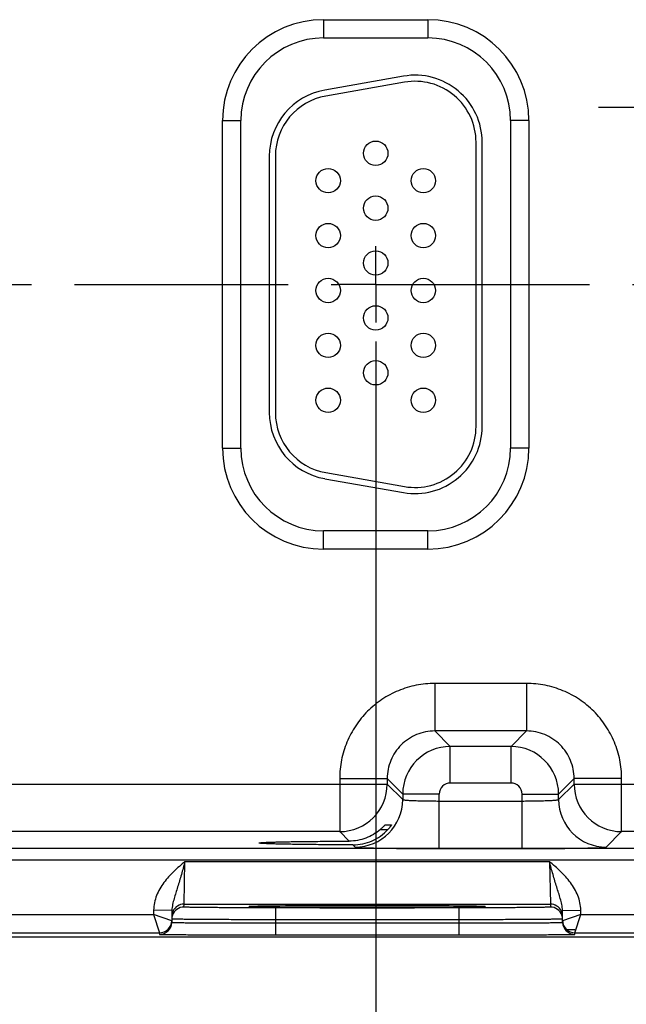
# Model space of a CAD drawing. Header units: inches. Extents: x 0 to 34, y 0 to 22.
# Tile 32 of 44: x 19.5 to 21.5, y 7.8 to 11. Entities that reach past the tile are written whole.
import ezdxf

# ---------------------------------------------------------------- set-up
doc = ezdxf.new("R2010")
doc.units = ezdxf.units.IN
doc.header["$LTSCALE"] = 1.87
doc.header["$MEASUREMENT"] = 0
doc.linetypes.add('CENTER', pattern=[0.6, 0.375, -0.075, 0.075, -0.075])
doc.layers.get('0').update_dxf_attribs({"linetype": 'CONTINUOUS'})
doc.layers.add('02___PRT_ALL_AXES', color=7, linetype='CONTINUOUS')
doc.layers.add('DIMENSIONS', color=7, linetype='CONTINUOUS')
doc.styles.get("Standard").update_dxf_attribs({"font": 'txt', "width": 0.8})
doc.dimstyles.new('DIMSTYLE_1', dxfattribs={"dimtxt": 0.125, "dimasz": 0.18, "dimexe": 0.125, "dimexo": 0.0625, "dimgap": 0.09, "dimtad": 0, "dimtih": 1, "dimtoh": 1, "dimlfac": 0.5, "dimzin": 4, "dimdsep": 46, "dimtxsty": 'STANDARD', "dimblk": '_FILLED', "dimblk1": '_FILLED', "dimblk2": '_FILLED', "dimcen": 0.09, "dimadec": 0, "dimazin": 0, "dimtp": 0.01, "dimtm": 0.01, "dimtfac": 1, "dimtofl": 0, "dimtmove": 0, "dimatfit": 3, "dimldrblk": '_FILLED', "dimfxl": 1, "dimtolj": 1, "dimtzin": 4, "dimarcsym": 0})

# ---------------------------------------------------------------- blocks, each defined once
blk = doc.blocks.new('*D13')
at = {"layer": 'DIMENSIONS', "color": 2, "linetype": 'CONTINUOUS'}
blk.add_line((20.7155, 9.9425), (20.7155, 7.3015), dxfattribs=at)
at = {"layer": 'DIMENSIONS', "color": 2, "linetype": 'CONTINUOUS', "insert": (20.653, 7.239), "char_height": 0.125, "width": 1.225, "attachment_point": 3, "rotation": 90, "line_spacing_factor": 0.9}
blk.add_mtext('7.93{\\Ftxt.shx;\\W1.000000;\\H0.125000; }[201.3]', dxfattribs=at)
blk = doc.blocks.new('_FILLED')
at = {"color": 0, "linetype": 'BYBLOCK'}
blk.add_solid([(0, 0), (-1, 0.174), (-1, -0.174)], dxfattribs=at)
blk = doc.blocks.new('*D14')
at = {"layer": 'DIMENSIONS', "color": 2, "linetype": 'CONTINUOUS'}
blk.add_line((22.8255, 9.9425), (22.8255, 7.3015), dxfattribs=at)
at = {"layer": 'DIMENSIONS', "color": 2, "linetype": 'CONTINUOUS', "insert": (22.763, 7.239), "char_height": 0.125, "width": 1.225, "attachment_point": 3, "rotation": 90, "line_spacing_factor": 0.9}
blk.add_mtext('8.98{\\Ftxt.shx;\\W1.000000;\\H0.125000; }[228.1]', dxfattribs=at)
blk = doc.blocks.new('*D15')
at = {"layer": 'DIMENSIONS', "color": 2, "linetype": 'CONTINUOUS'}
blk.add_line((24.9355, 9.9425), (24.9355, 7.3015), dxfattribs=at)
at = {"layer": 'DIMENSIONS', "color": 2, "linetype": 'CONTINUOUS', "insert": (24.873, 7.239), "char_height": 0.125, "width": 1.325, "attachment_point": 3, "rotation": 90, "line_spacing_factor": 0.9}
blk.add_mtext('10.04{\\Ftxt.shx;\\W1.000000;\\H0.125000; }[254.9]', dxfattribs=at)
blk = doc.blocks.new('*D16')
at = {"layer": 'DIMENSIONS', "color": 2, "linetype": 'CONTINUOUS'}
blk.add_line((27.0455, 9.9425), (27.0455, 7.3015), dxfattribs=at)
at = {"layer": 'DIMENSIONS', "color": 2, "linetype": 'CONTINUOUS', "insert": (26.983, 7.239), "char_height": 0.125, "width": 1.325, "attachment_point": 3, "rotation": 90, "line_spacing_factor": 0.9}
blk.add_mtext('11.09{\\Ftxt.shx;\\W1.000000;\\H0.125000; }[281.7]', dxfattribs=at)
blk = doc.blocks.new('*D17')
at = {"layer": 'DIMENSIONS', "color": 2, "linetype": 'CONTINUOUS'}
blk.add_line((29.1555, 9.9425), (29.1555, 7.3015), dxfattribs=at)
at = {"layer": 'DIMENSIONS', "color": 2, "linetype": 'CONTINUOUS', "insert": (29.093, 7.239), "char_height": 0.125, "width": 1.325, "attachment_point": 3, "rotation": 90, "line_spacing_factor": 0.9}
blk.add_mtext('12.15{\\Ftxt.shx;\\W1.000000;\\H0.125000; }[308.5]', dxfattribs=at)

msp = doc.modelspace()

# ---------------------------------------------------------------- linework, layer by layer
at = {"color": 7, "linetype": 'CONTINUOUS'}
for p, q in [((20.5445, 10.998), (20.8865, 10.998)), ((20.5445, 10.998), (20.5445, 10.938)), ((20.8865, 10.998), (20.8865, 10.938)), ((20.5445, 10.938), (20.8865, 10.938)), ((20.8063, 10.8126), (20.5483, 10.7671)), ((20.8098, 10.7929), (20.5518, 10.7474)), ((20.2134, 10.667), (20.2734, 10.667)), ((20.2134, 9.593), (20.2134, 10.667)), ((20.2734, 9.593), (20.2734, 10.667)), ((21.2175, 10.667), (21.1575, 10.667)), ((21.1575, 10.667), (21.1575, 9.593)), ((21.2175, 10.667), (21.2175, 9.593)), ((21.0445, 9.664), (21.0445, 10.596)), ((21.0645, 9.664), (21.0645, 10.596)), ((20.3665, 10.5505), (20.3665, 9.7095)), ((20.3865, 10.5505), (20.3865, 9.7095)), ((20.2134, 9.593), (20.2734, 9.593)), ((21.2175, 9.593), (21.1575, 9.593)), ((20.5518, 9.5125), (20.8098, 9.467)), ((20.5483, 9.4928), (20.8063, 9.4473)), ((20.8865, 9.3219), (20.5445, 9.3219)), ((20.5445, 9.2619), (20.5445, 9.3219)), ((20.8865, 9.2619), (20.8865, 9.3219)), ((20.8865, 9.2619), (20.5445, 9.2619)), ((21.2098, 8.8212), (20.9092, 8.8212)), ((20.9092, 8.8212), (20.9092, 8.6653)), ((21.2098, 8.8212), (21.2098, 8.6653)), ((21.2098, 8.6653), (20.9092, 8.6653)), ((20.9092, 8.6653), (20.9599, 8.6145)), ((21.2098, 8.6653), (21.1591, 8.6145)), ((21.1591, 8.6145), (20.9599, 8.6145)), ((20.9599, 8.4945), (20.9599, 8.6145)), ((21.1591, 8.4945), (21.1591, 8.6145)), ((20.5973, 8.5093), (20.7532, 8.5093)), ((20.5973, 8.5093), (20.5973, 8.3353)), ((20.7532, 8.5093), (20.8039, 8.4586)), ((20.7532, 8.5093), (20.7532, 8.4912)), ((21.1591, 8.4945), (20.9599, 8.4945)), ((21.3658, 8.5093), (21.315, 8.4586)), ((21.5217, 8.5093), (21.3658, 8.5093)), ((21.3658, 8.4912), (21.3658, 8.5093)), ((21.5217, 8.3353), (21.5217, 8.5093)), ((19.2558, 8.4912), (20.7532, 8.4912)), ((20.7532, 8.4912), (20.8039, 8.4405)), ((21.315, 8.4405), (21.3658, 8.4912)), ((21.3658, 8.4912), (22.8632, 8.4912)), ((20.9239, 8.4586), (20.8039, 8.4586)), ((20.8039, 8.4586), (20.8039, 8.4405)), ((20.9239, 8.2798), (20.9239, 8.4586)), ((20.9239, 8.4357), (21.1951, 8.4357)), ((21.1951, 8.4586), (21.315, 8.4586)), ((21.1951, 8.2798), (21.1951, 8.4586)), ((21.315, 8.4405), (21.315, 8.4586)), ((20.5973, 8.3353), (19.4117, 8.3353)), ((20.5973, 8.3353), (20.6285, 8.3041)), ((20.7306, 8.3422), (20.7554, 8.3422)), ((20.7467, 8.3577), (20.7673, 8.3577)), ((20.7673, 8.3577), (20.7672, 8.3575)), ((21.471, 8.2845), (21.5217, 8.3353)), ((22.7073, 8.3353), (21.5217, 8.3353)), ((30.0249, 8.2796), (13.3244, 8.2796)), ((20.6407, 8.2918), (20.648, 8.2845)), ((20.9239, 8.2798), (21.1951, 8.2798)), ((30.0249, 8.2416), (13.3244, 8.2416)), ((20.087, 8.0973), (20.0901, 8.2373)), ((20.0901, 8.2373), (21.2848, 8.2373)), ((21.2848, 8.2373), (21.288, 8.0973)), ((19.9873, 8.0778), (19.9871, 8.0634)), ((20.0473, 8.0767), (19.9873, 8.0778)), ((20.0473, 8.0767), (20.0467, 8.0377)), ((20.0868, 8.0879), (20.087, 8.0973)), ((20.087, 8.0973), (21.288, 8.0973)), ((20.3061, 8.0896), (20.3074, 8.0896)), ((20.3292, 8.0903), (20.3062, 8.0896)), ((20.3074, 8.0896), (20.3091, 8.0897)), ((20.3091, 8.0897), (20.3111, 8.0898)), ((20.3111, 8.0898), (20.3134, 8.0899)), ((20.3134, 8.0899), (20.3161, 8.0899)), ((20.3161, 8.0899), (20.3191, 8.09)), ((20.3191, 8.09), (20.3224, 8.0901)), ((20.3224, 8.0901), (20.3261, 8.0902)), ((20.3261, 8.0902), (20.3301, 8.0903)), ((20.3301, 8.0903), (20.3345, 8.0904)), ((20.3345, 8.0904), (20.3393, 8.0905)), ((20.3393, 8.0905), (20.3444, 8.0906)), ((20.3444, 8.0906), (20.3499, 8.0907)), ((20.3499, 8.0907), (20.3558, 8.0907)), ((20.3558, 8.0907), (20.3621, 8.0908)), ((20.3621, 8.0908), (20.3689, 8.0909)), ((20.3689, 8.0909), (20.3762, 8.091)), ((20.3762, 8.091), (20.384, 8.0911)), ((20.384, 8.0911), (20.3924, 8.0912)), ((20.9882, 8.0853), (20.3868, 8.0853)), ((20.3868, 8.0853), (20.3868, 8.046)), ((20.3924, 8.0912), (20.4013, 8.0913)), ((20.4013, 8.0913), (20.4111, 8.0914)), ((20.4111, 8.0914), (20.4218, 8.0915)), ((20.4218, 8.0915), (20.4335, 8.0915)), ((20.4335, 8.0915), (20.4461, 8.0916)), ((20.4461, 8.0916), (20.4596, 8.0917)), ((20.4596, 8.0917), (20.474, 8.0918)), ((20.474, 8.0918), (20.4893, 8.0919)), ((20.4893, 8.0919), (20.5054, 8.092)), ((20.5054, 8.092), (20.5224, 8.0921)), ((20.5224, 8.0921), (20.5403, 8.0921)), ((20.5403, 8.0921), (20.5591, 8.0922)), ((20.5591, 8.0922), (20.5788, 8.0922)), ((20.5788, 8.0922), (20.5996, 8.0923)), ((20.5996, 8.0923), (20.6216, 8.0923)), ((20.6216, 8.0923), (20.6446, 8.0924)), ((20.6446, 8.0924), (20.6682, 8.0924)), ((20.6682, 8.0924), (20.6913, 8.0924)), ((20.6913, 8.0924), (20.7132, 8.0924)), ((20.7132, 8.0924), (20.734, 8.0924)), ((20.734, 8.0924), (20.7539, 8.0923)), ((20.7539, 8.0923), (20.7729, 8.0923)), ((20.7729, 8.0923), (20.7912, 8.0923)), ((20.7912, 8.0923), (20.8089, 8.0922)), ((20.8089, 8.0922), (20.826, 8.0922)), ((20.826, 8.0922), (20.8425, 8.0921)), ((20.8425, 8.0921), (20.8583, 8.092)), ((20.8583, 8.092), (20.8734, 8.092)), ((20.8734, 8.092), (20.8878, 8.0919)), ((20.8878, 8.0919), (20.9016, 8.0918)), ((20.9016, 8.0918), (20.9146, 8.0917)), ((20.9146, 8.0917), (20.927, 8.0917)), ((20.927, 8.0917), (20.9388, 8.0916)), ((20.9388, 8.0916), (20.9498, 8.0915)), ((20.9498, 8.0915), (20.9603, 8.0914)), ((20.9603, 8.0914), (20.9702, 8.0913)), ((20.9702, 8.0913), (20.9795, 8.0912)), ((20.9795, 8.0912), (20.9882, 8.0911)), ((20.9882, 8.0911), (20.9963, 8.091)), ((20.9882, 8.0853), (20.9882, 8.046)), ((20.9963, 8.091), (21.004, 8.0909)), ((21.004, 8.0909), (21.011, 8.0909)), ((21.011, 8.0909), (21.0176, 8.0908)), ((21.0176, 8.0908), (21.0237, 8.0907)), ((21.0237, 8.0907), (21.0294, 8.0906)), ((21.0294, 8.0906), (21.0346, 8.0905)), ((21.0346, 8.0905), (21.0394, 8.0904)), ((21.0394, 8.0904), (21.0438, 8.0903)), ((21.0438, 8.0903), (21.0479, 8.0902)), ((21.0688, 8.0896), (21.0462, 8.0903)), ((21.0479, 8.0902), (21.0516, 8.0901)), ((21.0516, 8.0901), (21.0549, 8.0901)), ((21.0549, 8.0901), (21.0579, 8.09)), ((21.0579, 8.09), (21.0606, 8.0899)), ((21.0606, 8.0899), (21.0629, 8.0898)), ((21.0629, 8.0898), (21.065, 8.0897)), ((21.065, 8.0897), (21.0667, 8.0897)), ((21.0667, 8.0897), (21.0681, 8.0896)), ((21.288, 8.0973), (21.2881, 8.0879)), ((21.3276, 8.0767), (21.3876, 8.0778)), ((21.3283, 8.0377), (21.3276, 8.0767)), ((21.3879, 8.0634), (21.3876, 8.0778)), ((19.2779, 8.0634), (19.9871, 8.0634)), ((20.0467, 8.0427), (19.9871, 8.0634)), ((19.9871, 8.0634), (20.0068, 8.0034)), ((20.3868, 8.046), (20.3866, 8.0361)), ((20.9882, 8.046), (20.3868, 8.046)), ((20.9882, 8.046), (20.9884, 8.0361)), ((21.3879, 8.0634), (21.3282, 8.0427)), ((21.3682, 8.0034), (21.3879, 8.0634)), ((21.3879, 8.0634), (22.0971, 8.0634)), ((20.3866, 8.0361), (20.9884, 8.0361)), ((20.3866, 8.0361), (20.3866, 7.9968)), ((20.9884, 8.0361), (20.9884, 7.9968)), ((21.3415, 8.0138), (21.3682, 8.0138)), ((30.4335, 7.989), (12.7896, 7.989)), ((19.2582, 8.0034), (20.0068, 8.0034)), ((20.0068, 8.0034), (20.0067, 7.9984)), ((20.3866, 7.9968), (20.9884, 7.9968)), ((21.3682, 8.0034), (22.1168, 8.0034)), ((21.3683, 7.9984), (21.3682, 8.0034))]:
    msp.add_line(p, q, dxfattribs=at)
for points in [[(20.3045, 8.0894), (20.3046, 8.0894), (20.3048, 8.0895), (20.3051, 8.0895), (20.3055, 8.0895), (20.3061, 8.0896)], [(21.0681, 8.0896), (21.0693, 8.0895), (21.0697, 8.0895), (21.07, 8.0895), (21.0703, 8.0895), (21.0705, 8.0894)]]:
    msp.add_lwpolyline(points, dxfattribs=at)
for centre in [(20.7155, 10.56), (20.5595, 10.47), (20.8715, 10.47), (20.7155, 10.38), (20.5595, 10.29), (20.8715, 10.29), (20.7155, 10.2), (20.5595, 10.11), (20.8715, 10.11), (20.7155, 10.02), (20.5595, 9.93), (20.8715, 9.93), (20.7155, 9.84), (20.5595, 9.75), (20.8715, 9.75)]:
    msp.add_circle(centre, 0.04, dxfattribs=at)
for centre, radius, start, end in [((20.5445, 10.667), 0.3311, 90, 180), ((20.8865, 10.667), 0.3311, 0, 90), ((20.5445, 10.667), 0.2711, 90, 180), ((20.8865, 10.667), 0.2711, 0, 90), ((20.8445, 10.596), 0.22, 0, 100), ((20.8445, 10.596), 0.2, 0, 100), ((20.5865, 10.5505), 0.22, 100, 180), ((20.5865, 10.5505), 0.2, 100, 180), ((20.5865, 9.7095), 0.22, 180, 260), ((20.5865, 9.7095), 0.2, 180, 260), ((20.8445, 9.664), 0.22, 260, 360), ((20.8445, 9.664), 0.2, 260, 360), ((20.5445, 9.593), 0.3311, 180, 270), ((20.5445, 9.593), 0.2711, 180, 270), ((20.8865, 9.593), 0.3311, 270, 360), ((20.8865, 9.593), 0.2711, 270, 360), ((20.96, 8.4585), 0.156, 90.0148, 179.9847), ((21.159, 8.4585), 0.156, 0.0148, 89.9847), ((20.9599, 8.4586), 0.036, 89.9965, 180.0035), ((21.1591, 8.4586), 0.036, 359.9965, 90.0035), ((20.5972, 8.4913), 0.156, 270.0209, 359.9791), ((21.5218, 8.4913), 0.156, 180.0209, 269.9791), ((20.6479, 8.4405), 0.156, 270.0209, 359.9791), ((21.4711, 8.4405), 0.156, 180.0209, 269.9791), ((20.087, 8.0573), 0.04, 153.5773, 179.0001), ((20.0868, 8.0479), 0.04, 89.9993, 161.1986), ((20.087, 8.0573), 0.04, 89.9997, 153.5768), ((21.288, 8.0573), 0.04, 26.4232, 90.0003), ((21.2881, 8.0479), 0.04, 18.8014, 90.0007), ((21.288, 8.0573), 0.04, 0.9999, 26.4227), ((20.0068, 8.0434), 0.04, 269.9997, 358.9997), ((20.0067, 8.0434), 0.0401, 351.8201, 358.9927), ((20.0871, 8.0479), 0.0402, 161.2521, 178.9472), ((21.2879, 8.0479), 0.0402, 1.0528, 18.7479), ((21.3683, 8.0434), 0.0401, 181.0074, 188.1804), ((21.3682, 8.0434), 0.04, 181.0003, 270.0003), ((20.0067, 8.0384), 0.04, 269.9997, 358.9997), ((20.0068, 8.0434), 0.04, 350.102, 351.8197), ((21.3683, 8.0384), 0.04, 181.0003, 270.0003), ((21.3682, 8.0434), 0.04, 188.1808, 189.8983)]:
    msp.add_arc(centre, radius, start, end, dxfattribs=at)
for points, knots in [([(20.9092, 8.8212), (20.8888, 8.8212), (20.8479, 8.8172), (20.789, 8.7993), (20.7348, 8.7703), (20.6872, 8.7313), (20.6481, 8.6837), (20.6191, 8.6294), (20.6013, 8.5706), (20.5973, 8.5297), (20.5973, 8.5093)], [0, 0, 0, 0, 0.124999, 0.25, 0.375, 0.5, 0.625, 0.75, 0.875001, 1, 1, 1, 1]), ([(21.5217, 8.5093), (21.5217, 8.5297), (21.5177, 8.5706), (21.4999, 8.6294), (21.4709, 8.6837), (21.4318, 8.7313), (21.3842, 8.7703), (21.33, 8.7993), (21.2711, 8.8172), (21.2302, 8.8212), (21.2098, 8.8212)], [0, 0, 0, 0, 0.124999, 0.25, 0.375, 0.5, 0.625, 0.75, 0.875001, 1, 1, 1, 1]), ([(20.9092, 8.6653), (20.899, 8.6653), (20.8785, 8.6633), (20.8491, 8.6543), (20.8219, 8.6398), (20.7982, 8.6203), (20.7786, 8.5965), (20.7641, 8.5694), (20.7552, 8.5399), (20.7532, 8.5195), (20.7532, 8.5093)], [0, 0, 0, 0, 0.124991, 0.24999, 0.374994, 0.5, 0.625006, 0.75001, 0.875009, 1, 1, 1, 1]), ([(21.3658, 8.5093), (21.3658, 8.5195), (21.3638, 8.5399), (21.3549, 8.5694), (21.3404, 8.5965), (21.3208, 8.6203), (21.297, 8.6398), (21.2699, 8.6543), (21.2405, 8.6633), (21.22, 8.6653), (21.2098, 8.6653)], [0, 0, 0, 0, 0.124991, 0.24999, 0.374994, 0.5, 0.625006, 0.75001, 0.875009, 1, 1, 1, 1]), ([(20.8039, 8.4405), (20.804, 8.4404), (20.8043, 8.4402), (20.8048, 8.44), (20.8056, 8.4397), (20.8072, 8.4394), (20.81, 8.439), (20.814, 8.4386), (20.8191, 8.4382), (20.8252, 8.4378), (20.8322, 8.4374), (20.8401, 8.4371), (20.8487, 8.4368), (20.8616, 8.4364), (20.879, 8.4361), (20.9011, 8.4358), (20.9162, 8.4357), (20.9239, 8.4357)], [0, 0, 0, 0, 0.0028, 0.007571, 0.014536, 0.023747, 0.048912, 0.082937, 0.125539, 0.176336, 0.234865, 0.300581, 0.372872, 0.451063, 0.622161, 0.807461, 1, 1, 1, 1]), ([(21.1951, 8.4357), (21.2028, 8.4357), (21.2179, 8.4358), (21.24, 8.4361), (21.2574, 8.4364), (21.2703, 8.4368), (21.2789, 8.4371), (21.2868, 8.4374), (21.2938, 8.4378), (21.2999, 8.4382), (21.305, 8.4386), (21.309, 8.439), (21.3118, 8.4394), (21.3134, 8.4397), (21.3142, 8.44), (21.3147, 8.4402), (21.315, 8.4404), (21.315, 8.4405)], [0, 0, 0, 0, 0.192539, 0.377839, 0.548937, 0.627128, 0.699419, 0.765135, 0.823664, 0.874461, 0.917063, 0.951088, 0.976253, 0.985464, 0.992429, 0.9972, 1, 1, 1, 1]), ([(20.7306, 8.3422), (20.7236, 8.3362), (20.7084, 8.3253), (20.6832, 8.3132), (20.6562, 8.3058), (20.6377, 8.3041), (20.6285, 8.3041)], [0, 0, 0, 0, 0.249955, 0.500662, 0.7512, 1, 1, 1, 1]), ([(20.6407, 8.2918), (20.6514, 8.2918), (20.673, 8.294), (20.7039, 8.3039), (20.732, 8.32), (20.7482, 8.3343), (20.7554, 8.3422)], [0, 0, 0, 0, 0.250037, 0.500976, 0.751114, 1, 1, 1, 1]), ([(20.7306, 8.3422), (20.7316, 8.3431), (20.7335, 8.3448), (20.7363, 8.3473), (20.7388, 8.3498), (20.7412, 8.3521), (20.743, 8.3539), (20.7442, 8.3552), (20.745, 8.356), (20.7456, 8.3567), (20.7461, 8.3572), (20.7464, 8.3574), (20.7465, 8.3576), (20.7466, 8.3577), (20.7467, 8.3577), (20.7467, 8.3577)], [0, 0, 0, 0, 0.173342, 0.342238, 0.503515, 0.653224, 0.785998, 0.843871, 0.894633, 0.937025, 0.969654, 0.981852, 0.991063, 0.997138, 1, 1, 1, 1]), ([(20.7672, 8.3575), (20.7671, 8.3572), (20.7666, 8.3565), (20.7653, 8.3545), (20.763, 8.3513), (20.7595, 8.3469), (20.7568, 8.3438), (20.7554, 8.3422)], [0, 0, 0, 0, 0.049928, 0.132059, 0.36843, 0.667594, 1, 1, 1, 1]), ([(20.3331, 8.298), (20.3331, 8.298), (20.3332, 8.2981), (20.3337, 8.2983), (20.3347, 8.2986), (20.3364, 8.2988), (20.3388, 8.2991), (20.3419, 8.2993), (20.3456, 8.2996), (20.3499, 8.2998), (20.3571, 8.3002), (20.3675, 8.3006), (20.3819, 8.3011), (20.3986, 8.3015), (20.4176, 8.302), (20.4386, 8.3024), (20.4615, 8.3027), (20.4862, 8.3031), (20.522, 8.3034), (20.5696, 8.3038), (20.6084, 8.304), (20.6285, 8.3041)], [0, 0, 0, 0, 0.000545, 0.001528, 0.005113, 0.010953, 0.019065, 0.02944, 0.042053, 0.056876, 0.073884, 0.114342, 0.16316, 0.219936, 0.284205, 0.355522, 0.433341, 0.517029, 0.605954, 0.796807, 1, 1, 1, 1]), ([(20.6407, 8.2918), (20.62, 8.2919), (20.5798, 8.292), (20.5304, 8.2924), (20.4932, 8.2928), (20.4675, 8.2931), (20.4435, 8.2935), (20.4215, 8.2939), (20.4017, 8.2943), (20.3842, 8.2947), (20.3691, 8.2952), (20.3582, 8.2957), (20.3507, 8.296), (20.3461, 8.2963), (20.3422, 8.2965), (20.339, 8.2968), (20.3365, 8.2971), (20.3348, 8.2973), (20.3337, 8.2976), (20.3332, 8.2978), (20.3331, 8.2979), (20.3331, 8.298)], [0, 0, 0, 0, 0.201685, 0.391972, 0.480884, 0.564697, 0.642725, 0.714312, 0.7789, 0.835998, 0.885101, 0.925812, 0.942934, 0.957854, 0.970539, 0.980958, 0.989089, 0.994929, 0.998498, 0.999468, 1, 1, 1, 1]), ([(20.648, 8.2845), (20.648, 8.2845), (20.6482, 8.2844), (20.6488, 8.2842), (20.65, 8.284), (20.6518, 8.2838), (20.6543, 8.2836), (20.6574, 8.2833), (20.6612, 8.2831), (20.6656, 8.2829), (20.6726, 8.2826), (20.6829, 8.2822), (20.6969, 8.2818), (20.713, 8.2815), (20.7311, 8.2811), (20.751, 8.2808), (20.7726, 8.2806), (20.7956, 8.2803), (20.8284, 8.2801), (20.8713, 8.2798), (20.9062, 8.2798), (20.9239, 8.2798)], [0, 0, 0, 0, 0.000833, 0.002206, 0.006659, 0.013424, 0.022498, 0.033865, 0.047502, 0.063379, 0.081459, 0.124054, 0.174892, 0.233495, 0.299314, 0.37173, 0.450061, 0.533571, 0.621473, 0.807113, 1, 1, 1, 1]), ([(21.1951, 8.2798), (21.2128, 8.2798), (21.2477, 8.2798), (21.2906, 8.2801), (21.3234, 8.2803), (21.3464, 8.2806), (21.368, 8.2808), (21.3879, 8.2811), (21.406, 8.2815), (21.4221, 8.2818), (21.4361, 8.2822), (21.4464, 8.2826), (21.4534, 8.2829), (21.4578, 8.2831), (21.4616, 8.2833), (21.4647, 8.2836), (21.4672, 8.2838), (21.469, 8.284), (21.4702, 8.2842), (21.4708, 8.2844), (21.471, 8.2845), (21.471, 8.2845)], [0, 0, 0, 0, 0.192887, 0.378527, 0.466429, 0.549939, 0.62827, 0.700686, 0.766505, 0.825108, 0.875946, 0.918541, 0.936621, 0.952498, 0.966135, 0.977502, 0.986576, 0.993341, 0.997794, 0.999167, 1, 1, 1, 1]), ([(20.0901, 8.2373), (20.0778, 8.2266), (20.0531, 8.2053), (20.0252, 8.1752), (20.0072, 8.1479), (19.9965, 8.1258), (19.9894, 8.1022), (19.9875, 8.0859), (19.9873, 8.0778)], [0, 0, 0, 0, 0.250106, 0.500015, 0.625057, 0.75007, 0.875051, 1, 1, 1, 1]), ([(20.0901, 8.2372), (20.0862, 8.223), (20.0804, 8.2018), (20.0723, 8.174), (20.0662, 8.1541), (20.0601, 8.1347), (20.0543, 8.1157), (20.0493, 8.0966), (20.0475, 8.0834), (20.0473, 8.0767)], [0, 0, 0, 0, 0.266693, 0.396035, 0.521429, 0.642945, 0.761729, 0.879894, 1, 1, 1, 1]), ([(21.3876, 8.0778), (21.3875, 8.0859), (21.3856, 8.1022), (21.3785, 8.1258), (21.3678, 8.1479), (21.3497, 8.1752), (21.3219, 8.2053), (21.2972, 8.2266), (21.2848, 8.2373)], [0, 0, 0, 0, 0.124944, 0.249922, 0.374933, 0.499972, 0.749883, 1, 1, 1, 1]), ([(21.3276, 8.0767), (21.3275, 8.0834), (21.3257, 8.0966), (21.3207, 8.1157), (21.3148, 8.1347), (21.3087, 8.1541), (21.3026, 8.174), (21.2945, 8.2018), (21.2887, 8.223), (21.2848, 8.2373)], [0, 0, 0, 0, 0.120104, 0.238267, 0.357051, 0.478567, 0.603962, 0.733306, 1, 1, 1, 1]), ([(20.3868, 8.0853), (20.3672, 8.0853), (20.329, 8.0853), (20.2818, 8.0855), (20.2458, 8.0856), (20.2206, 8.0857), (20.1971, 8.0859), (20.1753, 8.0861), (20.1556, 8.0862), (20.1382, 8.0864), (20.1251, 8.0866), (20.1158, 8.0868), (20.1099, 8.0869), (20.1046, 8.087), (20.1, 8.0872), (20.096, 8.0873), (20.0928, 8.0874), (20.0906, 8.0875), (20.0892, 8.0876), (20.0883, 8.0877), (20.0877, 8.0877), (20.0872, 8.0878), (20.087, 8.0878), (20.0868, 8.0879), (20.0868, 8.0879)], [0, 0, 0, 0, 0.195093, 0.382688, 0.4714, 0.555569, 0.634386, 0.707089, 0.77298, 0.831424, 0.881858, 0.903917, 0.923799, 0.941455, 0.956844, 0.969929, 0.980679, 0.989069, 0.992374, 0.995082, 0.997194, 0.998709, 0.999633, 1, 1, 1, 1]), ([(20.3062, 8.0896), (20.3053, 8.0896), (20.3041, 8.0895), (20.3025, 8.0894), (20.3016, 8.0893), (20.301, 8.0892), (20.3004, 8.0892), (20.3002, 8.0891), (20.3, 8.089), (20.3, 8.089)], [0, 0, 0, 0, 0.433646, 0.604436, 0.744455, 0.853681, 0.932196, 0.980314, 1, 1, 1, 1]), ([(20.3, 8.089), (20.3, 8.089), (20.3002, 8.0889), (20.3004, 8.0888), (20.3009, 8.0888), (20.3016, 8.0887), (20.3025, 8.0886), (20.304, 8.0885), (20.3052, 8.0884), (20.3061, 8.0884)], [0, 0, 0, 0, 0.019719, 0.067814, 0.146291, 0.255485, 0.39549, 0.566285, 1, 1, 1, 1]), ([(20.3061, 8.0884), (20.3086, 8.0883), (20.3145, 8.0881), (20.3299, 8.0877), (20.3558, 8.0872), (20.3942, 8.0868), (20.4415, 8.0864), (20.4962, 8.086), (20.579, 8.0857), (20.6875, 8.0856), (20.796, 8.0857), (20.8788, 8.086), (20.9335, 8.0864), (20.9807, 8.0868), (21.0191, 8.0872), (21.045, 8.0877), (21.0605, 8.0881), (21.0664, 8.0883), (21.0688, 8.0884)], [0, 0, 0, 0, 0.009733, 0.023176, 0.060749, 0.111598, 0.174181, 0.246609, 0.326696, 0.500002, 0.673307, 0.753394, 0.825822, 0.888405, 0.939252, 0.976824, 0.990267, 1, 1, 1, 1]), ([(21.0462, 8.0903), (21.0267, 8.0907), (20.9793, 8.0913), (20.8974, 8.0919), (20.7974, 8.0923), (20.6879, 8.0924), (20.5783, 8.0923), (20.4782, 8.0919), (20.3963, 8.0913), (20.3486, 8.0907), (20.3292, 8.0903)], [0, 0, 0, 0, 0.081205, 0.198703, 0.34232, 0.499617, 0.656968, 0.800741, 0.918483, 1, 1, 1, 1]), ([(21.2881, 8.0879), (21.2881, 8.0879), (21.288, 8.0878), (21.2877, 8.0878), (21.2872, 8.0877), (21.2866, 8.0877), (21.2858, 8.0876), (21.2844, 8.0875), (21.2821, 8.0874), (21.2789, 8.0873), (21.275, 8.0872), (21.2704, 8.087), (21.2651, 8.0869), (21.2591, 8.0868), (21.2499, 8.0866), (21.2368, 8.0864), (21.2193, 8.0862), (21.1996, 8.0861), (21.1779, 8.0859), (21.1543, 8.0857), (21.1292, 8.0856), (21.0931, 8.0855), (21.046, 8.0853), (21.0077, 8.0853), (20.9882, 8.0853)], [0, 0, 0, 0, 0.000367, 0.001291, 0.002806, 0.004918, 0.007626, 0.010931, 0.019321, 0.030071, 0.043156, 0.058545, 0.076201, 0.096083, 0.118142, 0.168576, 0.22702, 0.292911, 0.365614, 0.444431, 0.5286, 0.617312, 0.804907, 1, 1, 1, 1]), ([(21.075, 8.089), (21.075, 8.089), (21.0748, 8.0891), (21.0745, 8.0892), (21.074, 8.0892), (21.0734, 8.0893), (21.0725, 8.0894), (21.071, 8.0895), (21.0697, 8.0896), (21.0688, 8.0896)], [0, 0, 0, 0, 0.01972, 0.067826, 0.146319, 0.255527, 0.395541, 0.566335, 1, 1, 1, 1]), ([(21.0688, 8.0884), (21.0697, 8.0884), (21.071, 8.0885), (21.0725, 8.0886), (21.0734, 8.0887), (21.074, 8.0888), (21.0745, 8.0888), (21.0748, 8.0889), (21.075, 8.089), (21.075, 8.089)], [0, 0, 0, 0, 0.433718, 0.604513, 0.744518, 0.853711, 0.932187, 0.980281, 1, 1, 1, 1]), ([(20.3868, 8.046), (20.3646, 8.046), (20.3213, 8.0462), (20.2679, 8.0464), (20.227, 8.0466), (20.1985, 8.0467), (20.1718, 8.0469), (20.1471, 8.047), (20.1248, 8.0472), (20.105, 8.0474), (20.0902, 8.0476), (20.0797, 8.0477), (20.073, 8.0478), (20.067, 8.0479), (20.0617, 8.048), (20.0573, 8.0481), (20.0541, 8.0482), (20.0519, 8.0483), (20.0506, 8.0483), (20.0495, 8.0484), (20.0485, 8.0484), (20.0478, 8.0485), (20.0473, 8.0485), (20.0471, 8.0486), (20.0468, 8.0486), (20.0468, 8.0486)], [0, 0, 0, 0, 0.195104, 0.382709, 0.471426, 0.555601, 0.634423, 0.707132, 0.773029, 0.831478, 0.881918, 0.90398, 0.923864, 0.941522, 0.956912, 0.969998, 0.980748, 0.985238, 0.989136, 0.992438, 0.995144, 0.997251, 0.998759, 0.99967, 1, 1, 1, 1]), ([(21.3281, 8.0486), (21.3281, 8.0486), (21.3279, 8.0486), (21.3277, 8.0485), (21.3271, 8.0485), (21.3264, 8.0484), (21.3255, 8.0484), (21.3244, 8.0483), (21.3231, 8.0483), (21.3209, 8.0482), (21.3177, 8.0481), (21.3132, 8.048), (21.308, 8.0479), (21.302, 8.0478), (21.2953, 8.0477), (21.2848, 8.0476), (21.27, 8.0474), (21.2501, 8.0472), (21.2278, 8.047), (21.2032, 8.0469), (21.1765, 8.0467), (21.148, 8.0466), (21.1071, 8.0464), (21.0537, 8.0462), (21.0103, 8.046), (20.9882, 8.046)], [0, 0, 0, 0, 0.00033, 0.001241, 0.002749, 0.004856, 0.007562, 0.010864, 0.014762, 0.019252, 0.030002, 0.043087, 0.058478, 0.076136, 0.09602, 0.118081, 0.168521, 0.226971, 0.292867, 0.365577, 0.444399, 0.528574, 0.617291, 0.804896, 1, 1, 1, 1]), ([(20.0467, 8.0377), (20.0467, 8.0377), (20.0469, 8.0376), (20.0471, 8.0376), (20.0477, 8.0375), (20.0484, 8.0375), (20.0493, 8.0374), (20.0504, 8.0374), (20.0517, 8.0373), (20.0539, 8.0373), (20.0571, 8.0372), (20.0615, 8.0371), (20.0668, 8.037), (20.0728, 8.0369), (20.0795, 8.0368), (20.09, 8.0367), (20.1048, 8.0365), (20.1246, 8.0364), (20.147, 8.0363), (20.1716, 8.0361), (20.1983, 8.0361), (20.2268, 8.036), (20.2677, 8.036), (20.3211, 8.036), (20.3645, 8.036), (20.3866, 8.0361)], [0, 0, 0, 0, 0.000343, 0.001258, 0.002769, 0.004877, 0.007583, 0.010886, 0.014783, 0.019274, 0.030023, 0.043108, 0.058497, 0.076155, 0.096038, 0.118099, 0.168538, 0.226987, 0.292883, 0.365592, 0.444414, 0.528589, 0.617304, 0.804905, 1, 1, 1, 1]), ([(20.9884, 8.0361), (21.0105, 8.036), (21.0539, 8.036), (21.1073, 8.036), (21.1481, 8.036), (21.1767, 8.0361), (21.2034, 8.0361), (21.228, 8.0363), (21.2503, 8.0364), (21.2701, 8.0365), (21.285, 8.0367), (21.2954, 8.0368), (21.3022, 8.0369), (21.3082, 8.037), (21.3134, 8.0371), (21.3179, 8.0372), (21.3211, 8.0373), (21.3232, 8.0373), (21.3246, 8.0374), (21.3257, 8.0374), (21.3266, 8.0375), (21.3273, 8.0375), (21.3279, 8.0376), (21.3281, 8.0376), (21.3283, 8.0377), (21.3283, 8.0377)], [0, 0, 0, 0, 0.195095, 0.382696, 0.471411, 0.555586, 0.634408, 0.707117, 0.773013, 0.831462, 0.881901, 0.903962, 0.923845, 0.941503, 0.956892, 0.969977, 0.980726, 0.985217, 0.989114, 0.992417, 0.995123, 0.997231, 0.998742, 0.999657, 1, 1, 1, 1]), ([(20.0067, 7.9984), (20.0067, 7.9984), (20.0067, 7.9984), (20.0068, 7.9984), (20.0069, 7.9984), (20.0072, 7.9983), (20.0078, 7.9983), (20.0086, 7.9983), (20.0096, 7.9982), (20.0108, 7.9982), (20.0123, 7.9981), (20.0147, 7.9981), (20.0183, 7.998), (20.0233, 7.9979), (20.0291, 7.9979), (20.0358, 7.9978), (20.0434, 7.9977), (20.0551, 7.9976), (20.0717, 7.9975), (20.0938, 7.9974), (20.1188, 7.9972), (20.1463, 7.9971), (20.1762, 7.997), (20.208, 7.997), (20.2416, 7.9969), (20.2766, 7.9968), (20.3251, 7.9968), (20.3619, 7.9968), (20.3866, 7.9968)], [0, 0, 0, 0, 0.000092, 0.000323, 0.000702, 0.001231, 0.002737, 0.004843, 0.007547, 0.010849, 0.014746, 0.019237, 0.029986, 0.043073, 0.058463, 0.076123, 0.096008, 0.118071, 0.168514, 0.226966, 0.292866, 0.365578, 0.444402, 0.528578, 0.617296, 0.7097, 0.8049, 1, 1, 1, 1]), ([(20.9884, 7.9968), (21.0131, 7.9968), (21.0499, 7.9968), (21.0983, 7.9968), (21.1333, 7.9969), (21.1669, 7.997), (21.1988, 7.997), (21.2287, 7.9971), (21.2562, 7.9972), (21.2811, 7.9974), (21.3033, 7.9975), (21.3199, 7.9976), (21.3316, 7.9977), (21.3391, 7.9978), (21.3458, 7.9979), (21.3517, 7.9979), (21.3566, 7.998), (21.3602, 7.9981), (21.3626, 7.9981), (21.3641, 7.9982), (21.3654, 7.9982), (21.3664, 7.9983), (21.3672, 7.9983), (21.3677, 7.9983), (21.368, 7.9984), (21.3682, 7.9984), (21.3682, 7.9984), (21.3683, 7.9984), (21.3683, 7.9984)], [0, 0, 0, 0, 0.1951, 0.2903, 0.382704, 0.471422, 0.555598, 0.634422, 0.707134, 0.773034, 0.831486, 0.881929, 0.903992, 0.923877, 0.941537, 0.956927, 0.970014, 0.980763, 0.985254, 0.989151, 0.992453, 0.995157, 0.997263, 0.998769, 0.999298, 0.999677, 0.999908, 1, 1, 1, 1])]:
    msp.add_open_spline(points, degree=3, knots=knots, dxfattribs=at)
at = {"layer": '02___PRT_ALL_AXES', "color": 7, "linetype": 'CENTER'}
for p, q in [((21.7705, 10.71), (21.4455, 10.71)), ((20.7155, 10.13), (20.7155, 10.255)), ((18.6055, 10.13), (20.5905, 10.13)), ((20.7155, 10.13), (20.5905, 10.13)), ((20.7155, 10.13), (22.7005, 10.13)), ((20.7155, 10.13), (20.7155, 10.005))]:
    msp.add_line(p, q, dxfattribs=at)

# ---------------------------------------------------------------- dimensions: what is measured, and where the dimension line sits
at = {"layer": 'DIMENSIONS', "color": 2, "linetype": 'CONTINUOUS'}
for feature_location, picture, middle in [((20.7155, 9.9425), '*D13', (20.7155, 6.6265)), ((22.8255, 9.9425), '*D14', (22.8255, 6.6265)), ((24.9355, 9.9425), '*D15', (24.9355, 6.5765)), ((27.0455, 9.9425), '*D16', (27.0455, 6.5765)), ((29.1555, 9.9425), '*D17', (29.1555, 6.5765))]:
    dim = msp.add_ordinate_dim(feature_location=feature_location, offset=(0, -2.641), dtype=1, origin=(4.8653, 10.005), dimstyle='DIMSTYLE_1', override={"dimtad": 1, "dimtih": 0, "dimtoh": 0}, dxfattribs=at)
    dim.commit()
    dim.dimension.update_dxf_attribs({"geometry": picture, "text_midpoint": middle})

doc.saveas('drawing.dxf')
